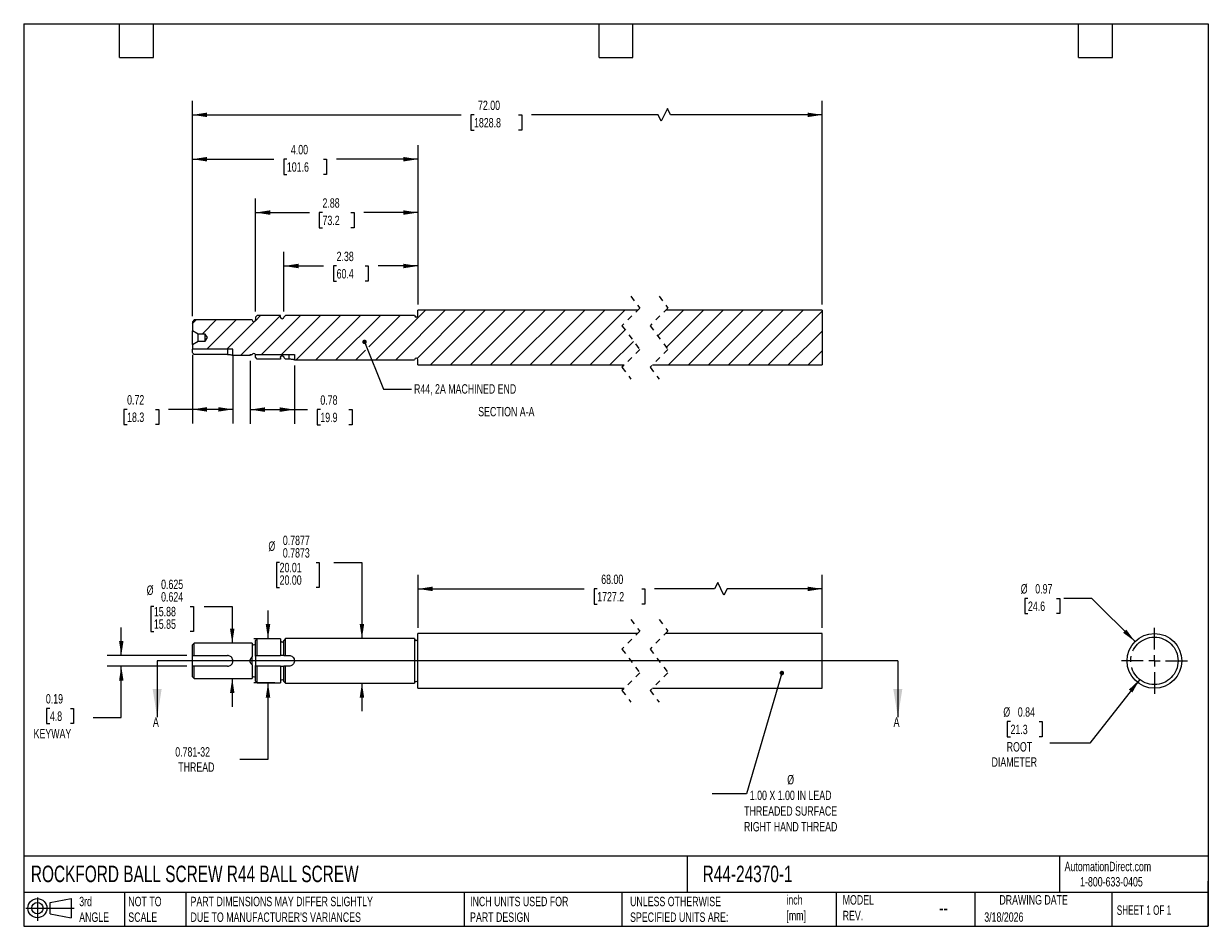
# Model space of a CAD drawing. Header units: inches. Extents: x 0.5 to 21.5, y 0.5 to 16.5.
import ezdxf

# ---------------------------------------------------------------- set-up
doc = ezdxf.new("R2010")
doc.units = ezdxf.units.IN
doc.header["$LTSCALE"] = 2
doc.header["$MEASUREMENT"] = 0
for name, pattern in [('SLD-Center', [0.75, 0.6, -0.05, 0.05, -0.05]), ('SLD-Dashed', [0.075, 0.05, -0.025]), ('SLD-Solid', [0])]:
    doc.linetypes.add(name, pattern=pattern)
for name, color, linetype in [('CENTER', 40, 'SLD-Center'), ('HATCH', 6, 'SLD-Solid'), ('SLD-DEFPOINTS', 7, 'Continuous')]:
    doc.layers.add(name, color=color, linetype=linetype)
doc.layers.add('DIMENSIONS', color=140, linetype='SLD-Solid', lineweight=25)
doc.layers.add('TEXT', color=140, linetype='SLD-Solid', lineweight=25)
doc.styles.add('SLDTEXTSTYLE0', font='TXT', dxfattribs={"width": 0.7})
doc.styles.add('SLDTEXTSTYLE1', font='TXT', dxfattribs={"width": 0.65})
doc.dimstyles.new('SLDDIMSTYLE0', dxfattribs={"dimtxt": 0.169922, "dimasz": 0.26, "dimexe": 0, "dimexo": 0.0625, "dimgap": 0.04248, "dimtad": 0, "dimtih": 1, "dimtoh": 1, "dimrnd": 1e-09, "dimzin": 4, "dimdsep": 46, "dimtxsty": 'SLDTEXTSTYLE0', "dimsah": 1, "dimcen": 0.09, "dimadec": 0, "dimazin": 1, "dimtfac": 1, "dimtofl": 0, "dimtmove": 0, "dimatfit": 3, "dimfxl": 0, "dimfrac": 2, "dimtolj": 1, "dimtzin": 12, "dimarcsym": 0})
doc.dimstyles.new('SLDDIMSTYLE1', dxfattribs={"dimtxt": 0.169922, "dimasz": 0.26, "dimexe": 0, "dimexo": 0.0625, "dimgap": 0.04248, "dimtad": 0, "dimtih": 1, "dimtoh": 1, "dimdec": 3, "dimrnd": 1e-09, "dimdsep": 46, "dimtxsty": 'SLDTEXTSTYLE0', "dimsah": 1, "dimcen": 0.09, "dimadec": 0, "dimazin": 2, "dimlim": 1, "dimtm": 0.001, "dimtfac": 1, "dimtdec": 3, "dimtmove": 0, "dimatfit": 0, "dimfxl": 0, "dimfrac": 2, "dimtolj": 1, "dimtzin": 12, "dimarcsym": 0})
doc.dimstyles.new('SLDDIMSTYLE2', dxfattribs={"dimtxt": 0.169922, "dimasz": 0.26, "dimexe": 0, "dimexo": 0.0625, "dimgap": 0.04248, "dimtad": 0, "dimtih": 1, "dimtoh": 1, "dimrnd": 1e-09, "dimzin": 12, "dimdsep": 46, "dimtxsty": 'SLDTEXTSTYLE0', "dimsah": 1, "dimcen": 0.09, "dimadec": 0, "dimazin": 3, "dimtfac": 1, "dimtmove": 0, "dimatfit": 0, "dimfxl": 0, "dimfrac": 2, "dimtolj": 1, "dimtzin": 12, "dimarcsym": 0})
doc.dimstyles.new('SLDDIMSTYLE3', dxfattribs={"dimtxt": 0.169922, "dimasz": 0.26, "dimexe": 0, "dimexo": 0.0625, "dimgap": 0.04248, "dimtad": 0, "dimtih": 1, "dimtoh": 1, "dimdec": 4, "dimrnd": 1e-09, "dimdsep": 46, "dimtxsty": 'SLDTEXTSTYLE0', "dimsah": 1, "dimcen": 0.09, "dimadec": 0, "dimazin": 2, "dimlim": 1, "dimtm": 0.0004, "dimtfac": 1, "dimtdec": 4, "dimtmove": 0, "dimatfit": 0, "dimfxl": 0, "dimfrac": 2, "dimtolj": 1, "dimtzin": 4, "dimarcsym": 0})
doc.dimstyles.new('SLDDIMSTYLE4', dxfattribs={"dimtxt": 0.169922, "dimasz": 0.26, "dimexe": 0, "dimexo": 0.0625, "dimgap": 0.04248, "dimtad": 0, "dimtih": 1, "dimtoh": 1, "dimrnd": 1e-09, "dimdsep": 46, "dimtxsty": 'SLDTEXTSTYLE0', "dimsah": 1, "dimcen": 0.09, "dimadec": 0, "dimazin": 2, "dimtfac": 1, "dimtmove": 0, "dimatfit": 0, "dimfxl": 0, "dimfrac": 2, "dimtolj": 1, "dimtzin": 12, "dimarcsym": 0})
doc.dimstyles.new('SLDDIMSTYLE5', dxfattribs={"dimtxt": 0.18, "dimasz": 0.08, "dimexe": 0, "dimexo": 0.0625, "dimgap": 0, "dimtad": 0, "dimtih": 1, "dimtoh": 1, "dimdec": 0, "dimrnd": 1e-09, "dimzin": 0, "dimdsep": 46, "dimtxsty": 'Standard', "dimblk1": 'DOT', "dimblk2": 'DOT', "dimsah": 1, "dimcen": 0.09, "dimadec": 0, "dimazin": 0, "dimtfac": 0.08, "dimtdec": 0, "dimtofl": 0, "dimtmove": 0, "dimatfit": 3, "dimldrblk": 'DOT', "dimfxl": 0, "dimfrac": 2, "dimtolj": 1, "dimtzin": 0, "dimarcsym": 0})
doc.dimstyles.new('SLDDIMSTYLE6', dxfattribs={"dimtxt": 0.169922, "dimasz": 0.26, "dimexe": 0, "dimexo": 0.0625, "dimgap": 0.04248, "dimtad": 0, "dimtih": 1, "dimtoh": 1, "dimrnd": 1e-09, "dimdsep": 46, "dimtxsty": 'SLDTEXTSTYLE0', "dimsah": 1, "dimcen": 0, "dimadec": 0, "dimazin": 2, "dimtfac": 1, "dimtofl": 0, "dimtmove": 0, "dimatfit": 3, "dimfxl": 0, "dimfrac": 2, "dimtolj": 1, "dimtzin": 12, "dimarcsym": 0})
doc.dimstyles.new('SLDDIMSTYLE7', dxfattribs={"dimtxt": 0.169922, "dimasz": 0.26, "dimexe": 0, "dimexo": 0.0625, "dimgap": 0.04248, "dimtad": 0, "dimtih": 1, "dimtoh": 1, "dimrnd": 1e-09, "dimdsep": 46, "dimtxsty": 'SLDTEXTSTYLE0', "dimsah": 1, "dimcen": 0, "dimadec": 0, "dimazin": 2, "dimtfac": 1, "dimtofl": 0, "dimtmove": 0, "dimatfit": 3, "dimfxl": 0, "dimfrac": 2, "dimtolj": 1, "dimtzin": 12, "dimarcsym": 0})
doc.dimstyles.new('SLDDIMSTYLE8', dxfattribs={"dimtxt": 0.169922, "dimasz": 0.26, "dimexe": 0, "dimexo": 0.0625, "dimgap": 0.04248, "dimtad": 0, "dimtih": 1, "dimtoh": 1, "dimrnd": 1e-09, "dimdsep": 46, "dimtxsty": 'SLDTEXTSTYLE0', "dimsah": 1, "dimcen": 0.09, "dimadec": 0, "dimazin": 2, "dimtfac": 1, "dimtofl": 0, "dimtmove": 0, "dimatfit": 3, "dimfxl": 0, "dimfrac": 2, "dimtolj": 1, "dimtzin": 12, "dimarcsym": 0})
doc.dimstyles.new('SLDDIMSTYLE9', dxfattribs={"dimtxt": 0.169922, "dimasz": 0.26, "dimexe": 0, "dimexo": 0.0625, "dimgap": 0.04248, "dimtad": 0, "dimtih": 1, "dimtoh": 1, "dimrnd": 1e-09, "dimzin": 12, "dimdsep": 46, "dimtxsty": 'SLDTEXTSTYLE0', "dimsah": 1, "dimcen": 0.09, "dimadec": 0, "dimazin": 3, "dimtfac": 1, "dimtofl": 0, "dimtmove": 0, "dimatfit": 3, "dimfxl": 0, "dimfrac": 2, "dimtolj": 1, "dimtzin": 12, "dimarcsym": 0})

# ---------------------------------------------------------------- blocks, each defined once
blk = doc.blocks.new('Block11')
at = {"color": 7, "linetype": 'SLD-Solid', "lineweight": 18}
for p, q in [((0, 0.227), (0.856, 0.227)), ((0.204, 0.418), (0.204, 0)), ((0.431, 0.328), (0.801, 0.396)), ((0.431, 0.126), (0.431, 0.328)), ((0.801, 0.396), (0.801, 0.058)), ((0.431, 0.126), (0.801, 0.058))]:
    blk.add_line(p, q, dxfattribs=at)
for radius in [0.169, 0.101]:
    blk.add_circle((0.204, 0.227), radius, dxfattribs=at)
blk = doc.blocks.new('Block12')
at = {"layer": 'SLD-DEFPOINTS'}
blk.add_blockref('Block11', (0, 0), dxfattribs=at)
blk = doc.blocks.new('_D')
at = {"layer": 'DIMENSIONS'}
for p, q in [((7.49, 5.79), (7.49, 6.731)), ((14.656, 5.79), (14.656, 6.731)), ((12.803, 6.592), (12.747, 6.481)), ((12.914, 6.37), (12.803, 6.592)), ((7.49, 6.481), (10.437, 6.481)), ((10.667, 6.481), (10.61, 6.481)), ((10.61, 6.481), (10.61, 6.211)), ((11.455, 6.481), (11.512, 6.481)), ((11.512, 6.481), (11.512, 6.211)), ((12.747, 6.481), (11.685, 6.481)), ((12.97, 6.481), (12.914, 6.37)), ((14.656, 6.481), (12.97, 6.481)), ((10.61, 6.211), (10.667, 6.211)), ((11.512, 6.211), (11.455, 6.211))]:
    blk.add_line(p, q, dxfattribs=at)
for points in [[(7.49, 6.481), (7.75, 6.441), (7.75, 6.521)], [(14.656, 6.481), (14.396, 6.521), (14.396, 6.441)]]:
    blk.add_solid(points, dxfattribs=at)
at = {"layer": 'DIMENSIONS', "char_height": 0.1667, "attachment_point": 1, "style": 'SLDTEXTSTYLE0'}
for s, insert in [('68.00', (10.738, 6.734)), ('1727.2', (10.667, 6.426))]:
    blk.add_mtext(s, dxfattribs=dict(at, insert=insert))
blk = doc.blocks.new('_D_1')
at = {"layer": 'DIMENSIONS'}
for p, q in [((2.808, 6.17), (2.751, 6.17)), ((2.751, 6.17), (2.751, 5.725)), ((3.454, 6.17), (3.511, 6.17)), ((3.511, 6.17), (3.511, 5.725)), ((3.697, 6.17), (4.197, 6.17)), ((4.197, 6.17), (4.197, 5.518)), ((2.751, 5.725), (2.808, 5.725)), ((3.511, 5.725), (3.454, 5.725)), ((4.197, 4.893), (4.197, 4.393))]:
    blk.add_line(p, q, dxfattribs=at)
for points in [[(4.197, 5.518), (4.237, 5.778), (4.157, 5.778)], [(4.197, 4.893), (4.157, 4.633), (4.237, 4.633)]]:
    blk.add_solid(points, dxfattribs=at)
at = {"layer": 'DIMENSIONS', "char_height": 0.1667, "attachment_point": 1, "style": 'SLDTEXTSTYLE0'}
for s, insert in [('%%c', (2.68, 6.542)), ('0.625', (2.936, 6.645)), ('0.624', (2.936, 6.423)), ('15.88', (2.808, 6.162)), ('15.85', (2.808, 5.94))]:
    blk.add_mtext(s, dxfattribs=dict(at, insert=insert))
blk = doc.blocks.new('_D_2')
at = {"layer": 'DIMENSIONS'}
for p, q in [((4.831, 5.596), (4.831, 6.096)), ((4.952, 5.596), (4.581, 5.596)), ((4.952, 4.815), (4.581, 4.815)), ((4.831, 3.46), (4.831, 4.815)), ((4.331, 3.46), (4.831, 3.46))]:
    blk.add_line(p, q, dxfattribs=at)
for points in [[(4.831, 5.596), (4.871, 5.856), (4.791, 5.856)], [(4.831, 4.815), (4.791, 4.555), (4.871, 4.555)]]:
    blk.add_solid(points, dxfattribs=at)
at = {"layer": 'DIMENSIONS', "char_height": 0.1667, "attachment_point": 1, "style": 'SLDTEXTSTYLE0'}
for s, insert in [('0.781-32', (3.187, 3.675)), ('THREAD', (3.24, 3.405))]:
    blk.add_mtext(s, dxfattribs=dict(at, insert=insert))
blk = doc.blocks.new('_D_3')
at = {"layer": 'DIMENSIONS'}
for p, q in [((5.037, 6.95), (4.98, 6.95)), ((4.98, 6.95), (4.98, 6.506)), ((5.683, 6.95), (5.74, 6.95)), ((5.74, 6.95), (5.74, 6.506)), ((5.996, 6.95), (6.496, 6.95)), ((6.496, 6.95), (6.496, 5.599)), ((4.98, 6.506), (5.037, 6.506)), ((5.74, 6.506), (5.683, 6.506)), ((6.496, 4.811), (6.496, 4.311))]:
    blk.add_line(p, q, dxfattribs=at)
for points in [[(6.496, 5.599), (6.536, 5.859), (6.456, 5.859)], [(6.496, 4.811), (6.456, 4.551), (6.536, 4.551)]]:
    blk.add_solid(points, dxfattribs=at)
at = {"layer": 'DIMENSIONS', "char_height": 0.1667, "attachment_point": 1, "style": 'SLDTEXTSTYLE0'}
for s, insert in [('0.7877', (5.094, 7.425)), ('%%c', (4.838, 7.322)), ('0.7873', (5.094, 7.203)), ('20.01', (5.037, 6.943)), ('20.00', (5.037, 6.721))]:
    blk.add_mtext(s, dxfattribs=dict(at, insert=insert))
blk = doc.blocks.new('_D_4')
at = {"layer": 'DIMENSIONS'}
for p, q in [((2.23, 5.299), (2.23, 5.799)), ((3.39, 5.299), (1.98, 5.299)), ((3.39, 5.112), (1.98, 5.112)), ((2.23, 4.204), (2.23, 5.112)), ((0.964, 4.363), (0.907, 4.363)), ((0.907, 4.363), (0.907, 4.093)), ((1.328, 4.363), (1.385, 4.363)), ((1.385, 4.363), (1.385, 4.093)), ((1.73, 4.204), (2.23, 4.204)), ((0.907, 4.093), (0.964, 4.093)), ((1.385, 4.093), (1.328, 4.093))]:
    blk.add_line(p, q, dxfattribs=at)
for points in [[(2.23, 5.299), (2.27, 5.559), (2.19, 5.559)], [(2.23, 5.112), (2.19, 4.852), (2.27, 4.852)]]:
    blk.add_solid(points, dxfattribs=at)
at = {"layer": 'DIMENSIONS', "char_height": 0.1667, "attachment_point": 1, "style": 'SLDTEXTSTYLE0'}
for s, insert in [('0.19', (0.893, 4.616)), ('4.8', (0.964, 4.308)), ('KEYWAY', (0.676, 4))]:
    blk.add_mtext(s, dxfattribs=dict(at, insert=insert))
blk = doc.blocks.new('_Dot')
at = {"color": 0, "linetype": 'ByBlock', "lineweight": -2}
blk.add_line((-0.5, 0), (-1, 0), dxfattribs=at)
at = {"color": 0, "linetype": 'ByBlock', "const_width": 0.5}
blk.add_lwpolyline([(-0.25, 0, 1), (0.25, 0, 1)], format="xyb", close=True, dxfattribs=at)
blk = doc.blocks.new('_D_5')
at = {"layer": 'DIMENSIONS'}
for p, q in [((20.284, 4.875), (19.398, 3.747)), ((17.994, 4.129), (17.937, 4.129)), ((17.937, 4.129), (17.937, 3.859)), ((18.499, 4.129), (18.556, 4.129)), ((18.556, 4.129), (18.556, 3.859)), ((17.937, 3.859), (17.994, 3.859)), ((18.556, 3.859), (18.499, 3.859)), ((19.398, 3.747), (18.693, 3.747))]:
    blk.add_line(p, q, dxfattribs=at)
blk.add_solid([(20.284, 4.875), (20.092, 4.695), (20.155, 4.646)], dxfattribs=at)
at = {"layer": 'DIMENSIONS', "char_height": 0.1667, "attachment_point": 1, "style": 'SLDTEXTSTYLE0'}
for s, insert in [('%%c', (17.866, 4.382)), ('0.84', (18.123, 4.382)), ('21.3', (17.994, 4.073)), ('ROOT', (17.926, 3.765)), ('DIAMETER', (17.658, 3.495))]:
    blk.add_mtext(s, dxfattribs=dict(at, insert=insert))
blk = doc.blocks.new('_D_6')
at = {"layer": 'DIMENSIONS'}
for p, q in [((18.303, 6.313), (18.246, 6.313)), ((18.246, 6.313), (18.246, 6.043)), ((18.808, 6.313), (18.865, 6.313)), ((18.865, 6.313), (18.865, 6.043)), ((19.437, 6.313), (18.937, 6.313)), ((20.201, 5.548), (19.437, 6.313)), ((18.246, 6.043), (18.303, 6.043)), ((18.865, 6.043), (18.808, 6.043))]:
    blk.add_line(p, q, dxfattribs=at)
blk.add_solid([(20.201, 5.548), (20.046, 5.76), (19.989, 5.704)], dxfattribs=at)
at = {"layer": 'DIMENSIONS', "char_height": 0.1667, "attachment_point": 1, "style": 'SLDTEXTSTYLE0'}
for s, insert in [('%%c', (18.175, 6.566)), ('0.97', (18.432, 6.566)), ('24.6', (18.303, 6.257))]:
    blk.add_mtext(s, dxfattribs=dict(at, insert=insert))
blk = doc.blocks.new('SW_CENTERMARKSYMBOL_0')
at = {"layer": 'CENTER', "color": 0}
for p, q in [((0, 0.2), (0, 0.585)), ((-0.2, 0), (-0.585, 0)), ((0, 0), (-0.1, 0)), ((0, 0), (0, 0.1)), ((0, 0), (0, -0.1)), ((0, 0), (0.1, 0)), ((0.2, 0), (0.585, 0)), ((0, -0.2), (0, -0.585))]:
    blk.add_line(p, q, dxfattribs=at)
blk = doc.blocks.new('_D_7')
at = {"layer": 'DIMENSIONS'}
for p, q in [((3.49, 10.631), (3.49, 9.413)), ((4.208, 10.631), (4.208, 9.413)), ((2.333, 9.663), (2.276, 9.663)), ((2.276, 9.663), (2.276, 9.393)), ((2.838, 9.663), (2.895, 9.663)), ((2.895, 9.663), (2.895, 9.393)), ((3.49, 9.663), (3.069, 9.663)), ((4.208, 9.663), (3.49, 9.663)), ((2.276, 9.393), (2.333, 9.393)), ((2.895, 9.393), (2.838, 9.393))]:
    blk.add_line(p, q, dxfattribs=at)
for points in [[(3.49, 9.663), (3.75, 9.623), (3.75, 9.703)], [(4.208, 9.663), (3.948, 9.703), (3.948, 9.623)]]:
    blk.add_solid(points, dxfattribs=at)
at = {"layer": 'DIMENSIONS', "char_height": 0.1667, "attachment_point": 1, "style": 'SLDTEXTSTYLE0'}
for s, insert in [('0.72', (2.333, 9.916)), ('18.3', (2.333, 9.607))]:
    blk.add_mtext(s, dxfattribs=dict(at, insert=insert))
blk = doc.blocks.new('_D_8')
at = {"layer": 'DIMENSIONS'}
for p, q in [((5.112, 11.399), (5.112, 12.455)), ((7.49, 11.52), (7.49, 12.455)), ((5.112, 12.205), (5.817, 12.205)), ((6.047, 12.205), (5.99, 12.205)), ((5.99, 12.205), (5.99, 11.935)), ((6.552, 12.205), (6.609, 12.205)), ((6.609, 12.205), (6.609, 11.935)), ((7.49, 12.205), (6.783, 12.205)), ((5.99, 11.935), (6.047, 11.935)), ((6.609, 11.935), (6.552, 11.935))]:
    blk.add_line(p, q, dxfattribs=at)
for points in [[(5.112, 12.205), (5.372, 12.165), (5.372, 12.245)], [(7.49, 12.205), (7.23, 12.245), (7.23, 12.165)]]:
    blk.add_solid(points, dxfattribs=at)
at = {"layer": 'DIMENSIONS', "char_height": 0.1667, "attachment_point": 1, "style": 'SLDTEXTSTYLE0'}
for s, insert in [('2.38', (6.047, 12.458)), ('60.4', (6.047, 12.15))]:
    blk.add_mtext(s, dxfattribs=dict(at, insert=insert))
blk = doc.blocks.new('_D_9')
at = {"layer": 'DIMENSIONS'}
for p, q in [((4.61, 11.396), (4.61, 13.402)), ((7.49, 11.52), (7.49, 13.402)), ((4.61, 13.152), (5.567, 13.152)), ((5.797, 13.152), (5.74, 13.152)), ((5.74, 13.152), (5.74, 12.882)), ((6.302, 13.152), (6.359, 13.152)), ((6.359, 13.152), (6.359, 12.882)), ((7.49, 13.152), (6.532, 13.152)), ((5.74, 12.882), (5.797, 12.882)), ((6.359, 12.882), (6.302, 12.882))]:
    blk.add_line(p, q, dxfattribs=at)
for points in [[(4.61, 13.152), (4.87, 13.112), (4.87, 13.192)], [(7.49, 13.152), (7.23, 13.192), (7.23, 13.112)]]:
    blk.add_solid(points, dxfattribs=at)
at = {"layer": 'DIMENSIONS', "char_height": 0.1667, "attachment_point": 1, "style": 'SLDTEXTSTYLE0'}
for s, insert in [('2.88', (5.797, 13.405)), ('73.2', (5.797, 13.097))]:
    blk.add_mtext(s, dxfattribs=dict(at, insert=insert))
blk = doc.blocks.new('_D_10')
at = {"layer": 'DIMENSIONS'}
for p, q in [((3.49, 11.318), (3.49, 14.348)), ((7.49, 11.52), (7.49, 14.348)), ((3.49, 14.098), (4.936, 14.098)), ((5.166, 14.098), (5.109, 14.098)), ((5.109, 14.098), (5.109, 13.828)), ((5.812, 14.098), (5.869, 14.098)), ((5.869, 14.098), (5.869, 13.828)), ((7.49, 14.098), (6.043, 14.098)), ((5.109, 13.828), (5.166, 13.828)), ((5.869, 13.828), (5.812, 13.828))]:
    blk.add_line(p, q, dxfattribs=at)
for points in [[(3.49, 14.098), (3.75, 14.058), (3.75, 14.138)], [(7.49, 14.098), (7.23, 14.138), (7.23, 14.058)]]:
    blk.add_solid(points, dxfattribs=at)
at = {"layer": 'DIMENSIONS', "char_height": 0.1667, "attachment_point": 1, "style": 'SLDTEXTSTYLE0'}
for s, insert in [('4.00', (5.237, 14.351)), ('101.6', (5.166, 14.043))]:
    blk.add_mtext(s, dxfattribs=dict(at, insert=insert))
blk = doc.blocks.new('_D_11')
at = {"layer": 'DIMENSIONS'}
for p, q in [((3.49, 11.318), (3.49, 15.134)), ((14.656, 11.52), (14.656, 15.134)), ((11.912, 14.995), (11.801, 14.772)), ((11.968, 14.884), (11.912, 14.995)), ((3.49, 14.884), (8.253, 14.884)), ((8.483, 14.884), (8.426, 14.884)), ((8.426, 14.884), (8.426, 14.614)), ((9.271, 14.884), (9.328, 14.884)), ((9.328, 14.884), (9.328, 14.614)), ((11.746, 14.884), (9.501, 14.884)), ((11.801, 14.772), (11.746, 14.884)), ((14.656, 14.884), (11.968, 14.884)), ((8.426, 14.614), (8.483, 14.614)), ((9.328, 14.614), (9.271, 14.614))]:
    blk.add_line(p, q, dxfattribs=at)
for points in [[(3.49, 14.884), (3.75, 14.844), (3.75, 14.924)], [(14.656, 14.884), (14.396, 14.924), (14.396, 14.844)]]:
    blk.add_solid(points, dxfattribs=at)
at = {"layer": 'DIMENSIONS', "char_height": 0.1667, "attachment_point": 1, "style": 'SLDTEXTSTYLE0'}
for s, insert in [('72.00', (8.554, 15.136)), ('1828.8', (8.483, 14.828))]:
    blk.add_mtext(s, dxfattribs=dict(at, insert=insert))
blk = doc.blocks.new('_D_12')
at = {"layer": 'DIMENSIONS'}
for p, q in [((4.516, 10.523), (4.516, 9.409)), ((5.3, 10.441), (5.3, 9.409)), ((4.516, 9.659), (5.3, 9.659)), ((5.3, 9.659), (5.529, 9.659)), ((5.759, 9.659), (5.702, 9.659)), ((5.702, 9.659), (5.702, 9.389)), ((6.264, 9.659), (6.321, 9.659)), ((6.321, 9.659), (6.321, 9.389)), ((5.702, 9.389), (5.759, 9.389)), ((6.321, 9.389), (6.264, 9.389))]:
    blk.add_line(p, q, dxfattribs=at)
for points in [[(4.516, 9.659), (4.776, 9.619), (4.776, 9.699)], [(5.3, 9.659), (5.04, 9.699), (5.04, 9.619)]]:
    blk.add_solid(points, dxfattribs=at)
at = {"layer": 'DIMENSIONS', "char_height": 0.1667, "attachment_point": 1, "style": 'SLDTEXTSTYLE0'}
for s, insert in [('0.78', (5.759, 9.912)), ('19.9', (5.759, 9.604))]:
    blk.add_mtext(s, dxfattribs=dict(at, insert=insert))
blk = doc.blocks.new('SW_HATCH_0')
at = {"layer": 'HATCH', "color": 0}
for p, q in [((-4.998, -0.424), (-4.119, 0.455)), ((-4.998, -0.424), (-4.119, 0.455)), ((-4.998, -0.424), (-4.119, 0.455)), ((-4.645, -0.424), (-3.766, 0.455)), ((-4.645, -0.424), (-3.766, 0.455)), ((-4.645, -0.424), (-3.766, 0.455)), ((-4.265, -0.399), (-3.412, 0.455)), ((-4.265, -0.399), (-3.412, 0.455)), ((-4.265, -0.399), (-3.412, 0.455)), ((-4.029, -0.515), (-3.059, 0.455)), ((-4.029, -0.515), (-3.059, 0.455)), ((-4.029, -0.515), (-3.059, 0.455)), ((-3.675, -0.515), (-2.705, 0.455)), ((-3.675, -0.515), (-2.705, 0.455)), ((-3.675, -0.515), (-2.705, 0.455)), ((-3.321, -0.515), (-2.351, 0.455)), ((-3.321, -0.515), (-2.351, 0.455)), ((-3.321, -0.515), (-2.351, 0.455)), ((-2.968, -0.515), (-1.998, 0.455)), ((-2.968, -0.515), (-1.998, 0.455)), ((-2.968, -0.515), (-1.998, 0.455)), ((-2.614, -0.515), (-1.644, 0.455)), ((-2.614, -0.515), (-1.644, 0.455)), ((-2.614, -0.515), (-1.644, 0.455)), ((-2.261, -0.515), (-1.291, 0.455)), ((-2.261, -0.515), (-1.291, 0.455)), ((-2.261, -0.515), (-1.291, 0.455)), ((-1.907, -0.515), (-0.937, 0.455)), ((-1.907, -0.515), (-0.937, 0.455)), ((-1.907, -0.515), (-0.937, 0.455)), ((-1.554, -0.515), (-0.584, 0.455)), ((-1.554, -0.515), (-0.584, 0.455)), ((-1.554, -0.515), (-0.584, 0.455)), ((0, 0), (0.455, 0.455)), ((0, 0), (0.455, 0.455)), ((0, 0), (0.455, 0.455)), ((0.152, -0.202), (0.808, 0.455)), ((0.152, -0.202), (0.808, 0.455)), ((0.152, -0.202), (0.808, 0.455)), ((0.192, -0.515), (1.162, 0.455)), ((0.192, -0.515), (1.162, 0.455)), ((0.192, -0.515), (1.162, 0.455)), ((0.545, -0.515), (1.515, 0.455)), ((0.545, -0.515), (1.515, 0.455)), ((0.545, -0.515), (1.515, 0.455)), ((0.899, -0.515), (1.869, 0.455)), ((0.899, -0.515), (1.869, 0.455)), ((0.899, -0.515), (1.869, 0.455)), ((1.252, -0.515), (2.222, 0.455)), ((1.252, -0.515), (2.222, 0.455)), ((1.252, -0.515), (2.222, 0.455)), ((1.606, -0.515), (2.576, 0.455)), ((1.606, -0.515), (2.576, 0.455)), ((1.606, -0.515), (2.576, 0.455)), ((1.959, -0.515), (2.916, 0.441)), ((1.959, -0.515), (2.916, 0.441)), ((1.959, -0.515), (2.916, 0.441)), ((-8.251, 0.212), (-8.181, 0.282)), ((-8.251, 0.212), (-8.181, 0.282)), ((-8.251, 0.212), (-8.181, 0.282)), ((-8.077, 0.032), (-7.827, 0.282)), ((-8.077, 0.032), (-7.827, 0.282)), ((-8.077, 0.032), (-7.827, 0.282)), ((-7.991, -0.235), (-7.474, 0.282)), ((-7.991, -0.235), (-7.474, 0.282)), ((-7.991, -0.235), (-7.474, 0.282)), ((-7.637, -0.235), (-7.147, 0.255)), ((-7.637, -0.235), (-7.147, 0.255)), ((-7.637, -0.235), (-7.147, 0.255)), ((-7.392, -0.343), (-6.689, 0.36)), ((-7.392, -0.343), (-6.689, 0.36)), ((-7.392, -0.343), (-6.689, 0.36)), ((-7.134, 0.268), (-7.042, 0.36)), ((-7.134, 0.268), (-7.042, 0.36)), ((-7.134, 0.268), (-7.042, 0.36)), ((-7.027, -0.332), (-6.332, 0.363)), ((-7.027, -0.332), (-6.332, 0.363)), ((-7.027, -0.332), (-6.332, 0.363)), ((-6.673, -0.332), (-5.978, 0.363)), ((-6.673, -0.332), (-5.978, 0.363)), ((-6.673, -0.332), (-5.978, 0.363)), ((-6.412, -0.424), (-5.625, 0.363)), ((-6.412, -0.424), (-5.625, 0.363)), ((-6.412, -0.424), (-5.625, 0.363)), ((-6.059, -0.424), (-5.271, 0.363)), ((-6.059, -0.424), (-5.271, 0.363)), ((-6.059, -0.424), (-5.271, 0.363)), ((-5.705, -0.424), (-4.918, 0.363)), ((-5.705, -0.424), (-4.918, 0.363)), ((-5.705, -0.424), (-4.918, 0.363)), ((-5.121, -0.194), (-4.564, 0.363)), ((-5.121, -0.194), (-4.564, 0.363)), ((-5.121, -0.194), (-4.564, 0.363)), ((-1.2, -0.515), (-0.579, 0.106)), ((-1.2, -0.515), (-0.579, 0.106)), ((-1.2, -0.515), (-0.579, 0.106)), ((2.313, -0.515), (2.916, 0.087)), ((2.313, -0.515), (2.916, 0.087)), ((2.313, -0.515), (2.916, 0.087)), ((-0.847, -0.515), (-0.428, -0.097)), ((-0.847, -0.515), (-0.428, -0.097)), ((-0.847, -0.515), (-0.428, -0.097)), ((-5.352, -0.424), (-5.182, -0.255)), ((-5.352, -0.424), (-5.182, -0.255)), ((-5.352, -0.424), (-5.182, -0.255)), ((2.666, -0.515), (2.916, -0.266)), ((2.666, -0.515), (2.916, -0.266)), ((2.666, -0.515), (2.916, -0.266))]:
    blk.add_line(p, q, dxfattribs=at)

msp = doc.modelspace()

# ---------------------------------------------------------------- linework, layer by layer
at = {"color": 7, "linetype": 'SLD-Dashed', "lineweight": 18}
for p, q in [((11.26324, 11.67009), (11.42072, 11.46007)), ((11.76324, 11.67009), (11.92072, 11.46007)), ((11.42072, 11.46007), (11.10576, 11.14511)), ((11.92072, 11.46007), (11.60576, 11.14511)), ((11.10576, 11.14511), (11.42072, 10.72507)), ((11.60576, 11.14511), (11.92072, 10.72507)), ((11.42072, 10.72507), (11.10576, 10.41011)), ((11.92072, 10.72507), (11.60576, 10.41011)), ((11.10576, 10.41011), (11.26324, 10.20009)), ((11.60576, 10.41011), (11.76324, 10.20009)), ((11.26324, 5.94028), (11.42072, 5.73026)), ((11.76324, 5.94028), (11.92072, 5.73026)), ((11.42072, 5.73026), (11.10576, 5.4153)), ((11.92072, 5.73026), (11.60576, 5.4153)), ((11.10576, 5.4153), (11.42072, 4.99526)), ((11.60576, 5.4153), (11.92072, 4.99526)), ((11.42072, 4.99526), (11.10576, 4.6803)), ((11.92072, 4.99526), (11.60576, 4.6803)), ((11.10576, 4.6803), (11.26324, 4.47028)), ((11.60576, 4.6803), (11.76324, 4.47028))]:
    msp.add_line(p, q, dxfattribs=at)
for p, q in [((11.38074, 11.42009), (7.48967, 11.42009)), ((7.48967, 11.32894), (7.48967, 11.42009)), ((14.65606, 11.42009), (11.88074, 11.42009)), ((14.65606, 11.42009), (14.65606, 10.45009)), ((3.51967, 11.24759), (3.48967, 11.21759)), ((3.48967, 11.21759), (3.48967, 11.05809)), ((4.54967, 11.24759), (3.51967, 11.24759)), ((4.63967, 11.32559), (4.60967, 11.29559)), ((4.60967, 11.29559), (4.60967, 11.24759)), ((5.05167, 11.32559), (4.63967, 11.32559)), ((5.05167, 11.29894), (5.05167, 11.32559)), ((5.14167, 11.32894), (5.11167, 11.29894)), ((7.42967, 11.32894), (5.14167, 11.32894)), ((3.59446, 10.99759), (3.48967, 11.05809)), ((3.48967, 10.81209), (3.48967, 11.05809)), ((3.71957, 10.99759), (3.59446, 10.99759)), ((3.59446, 10.87259), (3.59446, 10.99759)), ((3.75566, 10.93509), (3.71957, 10.99759)), ((3.71957, 10.87259), (3.71957, 10.99759)), ((3.71957, 10.87259), (3.75566, 10.93509)), ((3.48967, 10.81209), (3.59446, 10.87259)), ((3.48967, 10.81209), (3.48967, 10.73069)), ((4.20842, 10.73069), (3.48967, 10.73069)), ((3.48967, 10.6686), (3.48967, 10.73069)), ((3.59446, 10.87259), (3.71957, 10.87259)), ((4.11467, 10.73069), (4.11467, 10.63698)), ((4.20842, 10.62259), (4.20842, 10.73069)), ((4.11467, 10.63698), (3.51967, 10.63698)), ((4.20842, 10.62259), (4.51567, 10.62259)), ((4.51567, 10.62259), (4.51567, 10.63407)), ((4.51567, 10.63407), (4.55195, 10.63407)), ((4.54967, 10.63108), (4.54981, 10.63407)), ((4.60738, 10.63407), (5.29967, 10.63407)), ((4.60967, 10.58706), (4.60967, 10.63407)), ((4.63967, 10.55607), (4.60967, 10.58706)), ((5.05167, 10.55607), (4.63967, 10.55607)), ((5.05167, 10.58359), (5.05167, 10.55607)), ((5.14167, 10.55262), (5.11167, 10.58359)), ((5.20567, 10.55262), (5.14167, 10.55262)), ((5.20567, 10.55262), (5.20567, 10.63407)), ((5.29967, 10.63407), (5.29967, 10.54124)), ((5.29967, 10.54124), (7.42967, 10.54124)), ((7.48967, 10.45009), (7.48967, 10.54124)), ((7.48967, 10.45009), (11.14574, 10.45009)), ((11.64574, 10.45009), (14.65606, 10.45009)), ((11.38074, 5.69028), (7.48967, 5.69028)), ((7.48967, 4.72028), (7.48967, 5.69028)), ((14.65606, 5.69028), (11.88074, 5.69028)), ((14.65606, 5.20528), (14.65606, 5.69028)), ((3.51967, 5.51778), (3.48967, 5.48778)), ((3.48967, 5.29903), (3.48967, 5.48778)), ((4.54967, 5.51778), (3.51967, 5.51778)), ((3.51967, 5.29903), (3.51967, 5.51778)), ((4.54967, 5.51778), (4.54967, 5.27764)), ((4.63967, 5.59578), (4.60967, 5.56578)), ((4.60967, 5.29928), (4.60967, 5.56578)), ((5.05167, 5.59578), (4.63967, 5.59578)), ((4.63967, 5.29928), (4.63967, 5.59578)), ((5.05167, 5.59578), (5.05167, 5.29928)), ((5.14167, 5.59913), (5.11167, 5.56913)), ((5.11167, 5.29928), (5.11167, 5.56913)), ((7.42967, 5.59913), (5.14167, 5.59913)), ((5.14167, 5.29928), (5.14167, 5.59913)), ((7.42967, 5.59913), (7.42967, 5.20528)), ((3.48967, 5.29903), (3.51967, 5.29903)), ((3.48967, 5.11153), (3.48967, 5.29903)), ((3.51967, 5.29903), (4.11467, 5.29903)), ((4.54981, 5.27776), (4.54967, 5.27764)), ((4.60967, 5.29928), (4.63967, 5.29928)), ((4.60967, 5.28922), (4.60967, 5.29928)), ((4.63967, 5.29928), (5.05167, 5.29928)), ((5.11167, 5.29928), (5.05167, 5.29928)), ((5.11167, 5.29928), (5.14167, 5.29928)), ((5.14167, 5.29928), (5.20567, 5.29928)), ((3.51967, 5.11153), (3.48967, 5.11153)), ((3.48967, 4.92278), (3.48967, 5.11153)), ((3.51967, 4.89278), (3.51967, 5.11153)), ((4.11467, 5.11153), (3.51967, 5.11153)), ((4.54967, 5.13292), (4.54967, 4.89278)), ((4.54967, 5.13292), (4.54981, 5.13281)), ((4.60967, 5.11128), (4.60967, 5.12135)), ((4.60967, 4.84478), (4.60967, 5.11128)), ((4.63967, 5.11128), (4.60967, 5.11128)), ((4.63967, 4.81478), (4.63967, 5.11128)), ((5.05167, 5.11128), (4.63967, 5.11128)), ((5.05167, 5.11128), (5.05167, 4.81478)), ((5.05167, 5.11128), (5.11167, 5.11128)), ((5.14167, 5.11128), (5.11167, 5.11128)), ((5.11167, 4.84143), (5.11167, 5.11128)), ((5.20567, 5.11128), (5.14167, 5.11128)), ((5.14167, 4.81143), (5.14167, 5.11128)), ((7.42967, 5.20528), (7.42967, 4.81143)), ((14.65606, 4.72028), (14.65606, 5.20528)), ((3.48967, 4.92278), (3.51967, 4.89278)), ((3.51967, 4.89278), (4.54967, 4.89278)), ((4.60967, 4.84478), (4.63967, 4.81478)), ((5.11167, 4.84143), (5.14167, 4.81143)), ((4.63967, 4.81478), (5.05167, 4.81478)), ((5.14167, 4.81143), (7.42967, 4.81143)), ((7.48967, 4.72028), (11.14574, 4.72028)), ((11.64574, 4.72028), (14.65606, 4.72028))]:
    msp.add_line(p, q)
msp.add_circle((20.54401, 5.20528), 0.485)
for centre, start, end in [((4.57967, 11.24759), 180.001155, 359.998845), ((5.08167, 11.29894), 180.00119, 359.99881), ((7.45967, 11.32894), 180.00112, 359.99888), ((4.57967, 10.62259), 22.503094, 157.496906), ((7.45967, 10.54124), 0.00112, 179.99888), ((4.57967, 5.51778), 180.001155, 359.998845), ((5.08167, 5.56913), 180.00119, 359.99881), ((7.45967, 5.59913), 180.00112, 359.99888), ((4.57967, 4.89278), 0.001155, 179.998845), ((5.08167, 4.84143), 0.00119, 179.99881), ((7.45967, 4.81143), 0.00112, 179.99888)]:
    msp.add_arc(centre, 0.03, start, end)
for points, knots in [([(3.51967, 10.63698), (3.514, 10.64293), (3.50398, 10.65345), (3.494, 10.66401), (3.48967, 10.6686)], [0, 0, 0, 0, 0.56561198, 1, 1, 1, 1]), ([(4.11467, 10.63698), (4.12476, 10.63669), (4.14389, 10.63613), (4.17002, 10.63217), (4.19023, 10.62771), (4.2024, 10.62438), (4.20753, 10.62286), (4.20842, 10.62259)], [0, 0, 0, 0, 0.31805694, 0.60266411, 0.83129387, 0.97055552, 1, 1, 1, 1]), ([(4.54967, 10.63108), (4.54278, 10.6296), (4.532, 10.62727), (4.52075, 10.62411), (4.5163, 10.62278), (4.51567, 10.62259)], [0, 0, 0, 0, 0.60264555, 0.94397222, 1, 1, 1, 1]), ([(5.05167, 10.58359), (5.05189, 10.58642), (5.05239, 10.59285), (5.05633, 10.60105), (5.06252, 10.60811), (5.07033, 10.61305), (5.08015, 10.61528), (5.09005, 10.61408), (5.099, 10.60968), (5.10612, 10.60253), (5.1108, 10.59347), (5.11139, 10.58681), (5.11167, 10.58359)], [0, 0, 0, 0, 0.08848035, 0.20133567, 0.27736535, 0.38122759, 0.4851981, 0.58704646, 0.68836226, 0.79191267, 0.89929264, 1, 1, 1, 1]), ([(5.29967, 10.54124), (5.2995, 10.54128), (5.29665, 10.54196), (5.28806, 10.54392), (5.27122, 10.54724), (5.24691, 10.55072), (5.22412, 10.55244), (5.20982, 10.55258), (5.20567, 10.55262)], [0, 0, 0, 0, 0.00533852, 0.09274013, 0.27849348, 0.54785965, 0.86891479, 1, 1, 1, 1]), ([(4.11467, 5.11153), (4.12493, 5.11251), (4.14537, 5.11447), (4.17295, 5.1298), (4.19461, 5.15288), (4.20624, 5.17963), (4.20966, 5.20802), (4.20503, 5.23602), (4.19024, 5.26364), (4.16699, 5.28514), (4.14031, 5.29721), (4.12215, 5.2985), (4.11467, 5.29903)], [0, 0, 0, 0, 0.10448377, 0.20814282, 0.31444658, 0.42348045, 0.49999993, 0.6046172, 0.70844737, 0.81458773, 0.92362014, 1, 1, 1, 1]), ([(4.54967, 5.13292), (4.54219, 5.14048), (4.52717, 5.15565), (4.51592, 5.18608), (4.51474, 5.21759), (4.52382, 5.24738), (4.53746, 5.26688), (4.54738, 5.27562), (4.54967, 5.27764)], [0, 0, 0, 0, 0.19218862, 0.38571264, 0.57520494, 0.75878767, 0.94430628, 1, 1, 1, 1]), ([(4.54981, 5.13281), (4.54984, 5.13385), (4.55105, 5.18215), (4.55042, 5.23047), (4.54981, 5.27776)], [0, 0, 0, 0, 0.02150654, 1, 1, 1, 1]), ([(4.60967, 5.28922), (4.60966, 5.28694), (4.6095, 5.25895), (4.60587, 5.21099), (4.60903, 5.15731), (4.60953, 5.12933), (4.60967, 5.12135)], [0, 0, 0, 0, 0.04064634, 0.50000279, 0.8574492, 1, 1, 1, 1]), ([(5.20567, 5.29928), (5.21606, 5.29828), (5.23679, 5.29628), (5.26463, 5.2806), (5.28623, 5.25718), (5.29885, 5.22756), (5.30093, 5.19572), (5.29263, 5.1653), (5.2749, 5.1391), (5.24926, 5.12002), (5.22459, 5.11205), (5.20983, 5.11145), (5.20567, 5.11128)], [0, 0, 0, 0, 0.105567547, 0.210604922, 0.317334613, 0.425753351, 0.53251985, 0.636968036, 0.74186948, 0.849311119, 0.95760127, 1, 1, 1, 1])]:
    msp.add_open_spline(points, degree=3, knots=knots)
at = {"layer": 'CENTER', "linetype": 'SLD-Center'}
msp.add_circle((20.54401, 5.20528), 0.42, dxfattribs=at)
at = {"layer": 'TEXT'}
for p, q in [((0.5, 16.5), (21.5, 16.5)), ((0.5, 16.5), (0.5, 0.5)), ((2.2, 15.9), (2.2, 16.5)), ((2.8, 15.9), (2.8, 16.5)), ((10.7, 15.9), (10.7, 16.5)), ((11.3, 15.9), (11.3, 16.5)), ((19.2, 15.9), (19.2, 16.5)), ((19.8, 15.9), (19.8, 16.5)), ((21.5, 16.5), (21.5, 0.5)), ((2.2, 15.9), (2.8, 15.9)), ((10.7, 15.9), (11.3, 15.9)), ((19.2, 15.9), (19.8, 15.9)), ((15.99602, 5.20528), (2.86579, 5.20528)), ((21.5, 1.74221), (0.5, 1.74221)), ((12.26448, 1.74221), (12.26448, 1.1)), ((18.8642, 1.74221), (18.8642, 1.1)), ((21.5, 0.5), (21.5, 1.3)), ((21.5, 1.1), (0.5, 1.1)), ((2.28699, 1.1), (2.28699, 0.5)), ((3.37302, 1.1), (3.37302, 0.5)), ((8.30584, 1.1), (8.30584, 0.5)), ((11.10219, 1.1), (11.10219, 0.5)), ((14.90556, 1.1), (14.90556, 0.5)), ((17.35949, 1.1), (17.35949, 0.5)), ((19.79124, 1.1), (19.79124, 0.5)), ((0.5, 0.5), (21.5, 0.5))]:
    msp.add_line(p, q, dxfattribs=at)
at = {"layer": 'TEXT', "linetype": 'SLD-Solid'}
for p, q in [((2.86579, 5.20528), (2.86579, 4.20528)), ((15.99602, 5.20528), (15.99602, 4.20528))]:
    msp.add_line(p, q, dxfattribs=at)
at = {"layer": 'TEXT'}
for points in [[(2.86579, 4.20528), (2.94579, 4.70528), (2.78579, 4.70528)], [(15.99602, 4.20528), (16.07602, 4.70528), (15.91602, 4.70528)]]:
    msp.add_solid(points, dxfattribs=at)

# ---------------------------------------------------------------- block references
at = {"layer": 'CENTER'}
msp.add_blockref('SW_CENTERMARKSYMBOL_0', (20.54401, 5.20528), dxfattribs=at)
at = {"layer": 'HATCH'}
msp.add_blockref('SW_HATCH_0', (11.74038, 10.96558), dxfattribs=at)
at = {"layer": 'SLD-DEFPOINTS'}
msp.add_blockref('Block12', (0.53842, 0.59479), dxfattribs=at)

# ---------------------------------------------------------------- texts
at = {"layer": 'TEXT'}
for s, insert, char_height, attachment_point, style in [('R44, 2A MACHINED END', (7.41933, 10.10934), 0.1666667, 1, 'SLDTEXTSTYLE0'), ('SECTION A-A', (9.05575, 9.70627), 0.1666667, 2, 'SLDTEXTSTYLE0'), ('A', (2.78987, 4.20528), 0.16992, 1, 'SLDTEXTSTYLE0'), ('A', (15.9201, 4.20528), 0.16992, 1, 'SLDTEXTSTYLE0'), ('%%c^J1.00 X 1.00 IN LEAD^JTHREADED SURFACE^JRIGHT HAND THREAD', (14.09631, 3.18248), 0.1666667, 2, 'SLDTEXTSTYLE0'), ('ROCKFORD BALL SCREW R44 BALL SCREW', (0.62722, 1.57493), 0.2916667, 1, 'SLDTEXTSTYLE0'), ('R44-24370-1', (12.53604, 1.57493), 0.2916667, 1, 'SLDTEXTSTYLE0'), ('AutomationDirect.com', (18.95236, 1.64382), 0.1666667, 1, 'SLDTEXTSTYLE0'), ('1-800-633-0405', (19.22768, 1.37299), 0.1666667, 1, 'SLDTEXTSTYLE0'), ('inch^J[mm]', (14.02077, 1.05213), 0.166667, 1, 'SLDTEXTSTYLE0'), ('MODEL ^JREV.', (15.0184, 1.05228), 0.1666667, 1, 'SLDTEXTSTYLE0'), ('DRAWING DATE', (18.40357, 1.05228), 0.1666667, 2, 'SLDTEXTSTYLE0'), ('3rd^JANGLE', (1.48429, 1.02335), 0.166667, 1, 'SLDTEXTSTYLE0'), ('NOT TO^JSCALE', (2.35486, 1.02335), 0.1666667, 1, 'SLDTEXTSTYLE0'), ("PART DIMENSIONS MAY DIFFER SLIGHTLY ^JDUE TO MANUFACTURER'S VARIANCES", (3.45768, 1.02335), 0.1666667, 1, 'SLDTEXTSTYLE0'), ('INCH UNITS USED FOR ^JPART DESIGN', (8.41367, 1.02335), 0.1666667, 1, 'SLDTEXTSTYLE0'), ('UNLESS OTHERWISE ^JSPECIFIED UNITS ARE:', (11.24954, 1.02335), 0.1666667, 1, 'SLDTEXTSTYLE0'), ('SHEET 1 OF 1', (19.87727, 0.8702), 0.1666667, 1, 'SLDTEXTSTYLE1'), ('--', (16.72661, 0.95084), 0.25, 1, 'SLDTEXTSTYLE0'), ('3/18/2026', (17.52857, 0.7473), 0.166667, 1, 'SLDTEXTSTYLE0')]:
    msp.add_mtext(s, dxfattribs=dict(at, insert=insert, char_height=char_height, attachment_point=attachment_point, style=style))

# ---------------------------------------------------------------- dimensions: what is measured, and where the dimension line sits
at = {"layer": 'DIMENSIONS'}
for base, p1, p2, text, picture, middle in [((14.65606, 14.88358), (3.48967, 11.21759), (14.65606, 11.42009), '72.00', '_D_11', (8.87714, 14.88358)), ((7.48967, 6.48107), (14.65606, 5.69028), (7.48967, 5.69028), '68.00', '_D', (11.06072, 6.48107))]:
    dim = msp.add_linear_dim(base=base, p1=p1, p2=p2, text=text, dimstyle='SLDDIMSTYLE0', dxfattribs=at)
    dim.commit()
    dim.dimension.update_dxf_attribs({"geometry": picture, "text_midpoint": middle, "dimtype": 160})
dim = msp.add_linear_dim(base=(3.48967, 14.09784), p1=(7.48967, 11.42009), p2=(3.48967, 11.21759), angle=0, dimstyle='SLDDIMSTYLE0', dxfattribs=at)
dim.commit()
dim.dimension.update_dxf_attribs({"geometry": '_D_10', "text_midpoint": (5.48914, 14.09784), "dimtype": 160})
for base, p1, p2, dimstyle, picture, middle in [((7.48967, 13.1521), (4.60967, 11.29559), (7.48967, 11.42009), 'SLDDIMSTYLE9', '_D_9', (6.04952, 13.1521)), ((5.11167, 12.20544), (7.48967, 11.42009), (5.11167, 11.29894), 'SLDDIMSTYLE9', '_D_8', (6.29987, 12.20544)), ((3.48967, 9.66269), (4.20842, 10.73069), (3.48967, 10.73069), 'SLDDIMSTYLE8', '_D_7', (2.58582, 9.66269)), ((4.51567, 9.65901), (5.29967, 10.54124), (4.51567, 10.62259), 'SLDDIMSTYLE8', '_D_12', (6.01154, 9.65901))]:
    dim = msp.add_linear_dim(base=base, p1=p1, p2=p2, dimstyle=dimstyle, dxfattribs=at)
    dim.commit()
    dim.dimension.update_dxf_attribs({"geometry": picture, "text_midpoint": middle, "dimtype": 160})
for base, p1, p2, text, dimstyle, picture, middle in [((6.49634, 4.81143), (7.42967, 5.59913), (7.42967, 4.81143), '%%c<>', 'SLDDIMSTYLE3', '_D_3', (6.49634, 6.95013)), ((4.1966, 4.89278), (4.54967, 5.51778), (4.54967, 4.89278), '%%c<>', 'SLDDIMSTYLE1', '_D_1', (4.1966, 6.16973)), ((4.83071, 5.59578), (5.05167, 4.81478), (5.05167, 5.59578), '0.781-32\\PTHREAD', 'SLDDIMSTYLE2', '_D_2', (4.83071, 3.46044)), ((2.22983, 5.29903), (3.48967, 5.11153), (3.48967, 5.29903), '<>\\PKEYWAY', 'SLDDIMSTYLE4', '_D_4', (2.22983, 4.20431))]:
    dim = msp.add_linear_dim(base=base, p1=p1, p2=p2, angle=90, text=text, dimstyle=dimstyle, dxfattribs=at)
    dim.commit()
    dim.dimension.update_dxf_attribs({"geometry": picture, "text_midpoint": middle, "dimtype": 160})
dim = msp.add_diameter_dim_2p(p1=(20.88696, 4.86234), p2=(20.20107, 5.54823), dimstyle='SLDDIMSTYLE7', dxfattribs=at)
dim.commit()
dim.dimension.update_dxf_attribs({"geometry": '_D_6', "text_midpoint": (18.55587, 6.31268), "dimtype": 163})
dim = msp.add_diameter_dim_2p(p1=(20.80355, 5.5355), p2=(20.28448, 4.87507), text='<>\\PROOT\\PDIAMETER', dimstyle='SLDDIMSTYLE6', dxfattribs=at)
dim.commit()
dim.dimension.update_dxf_attribs({"geometry": '_D_5', "text_midpoint": (18.24688, 3.83473), "dimtype": 163})

# ---------------------------------------------------------------- leaders
at = {"layer": 'TEXT'}
for points in [[(6.54186, 10.85985), (6.87567, 10.0199), (7.37567, 10.0199)], [(13.9408, 4.99007), (13.31325, 2.8459), (12.70225, 2.8459)]]:
    msp.add_leader(points, dimstyle='SLDDIMSTYLE5', dxfattribs=at)

doc.saveas('drawing.dxf')
